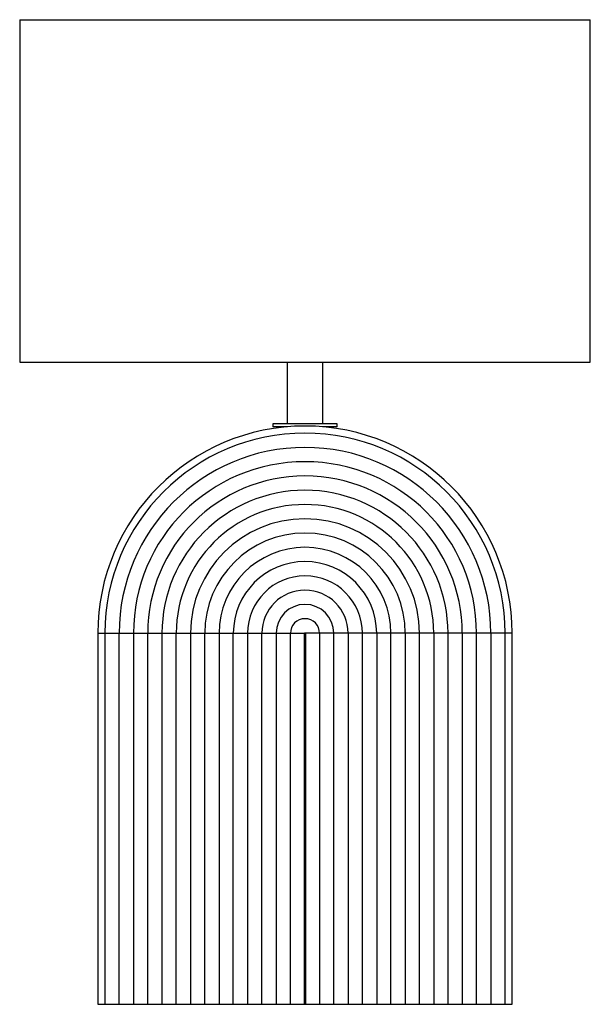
# Model space of a CAD drawing. Header units: millimetres. Extents: x -200 to 200, y 0 to 690.
import ezdxf

# ---------------------------------------------------------------- set-up
doc = ezdxf.new("R2010")
doc.units = ezdxf.units.MM

msp = doc.modelspace()

# ---------------------------------------------------------------- linework, layer by layer
at = {"color": 7, "linetype": 'Continuous', "lineweight": 25}
for p, q in [((-200, 690), (-200, 450)), ((-200, 690), (200, 690)), ((200, 450), (200, 690)), ((-200, 450), (200, 450)), ((-12.5, 450), (-12.5, 406.71)), ((12.5, 406.71), (12.5, 450)), ((-22.51, 406.71), (-22.51, 404.71)), ((22.51, 406.71), (-22.51, 406.71)), ((-12.5, 404.71), (-22.51, 404.71)), ((22.51, 404.71), (12.5, 404.71)), ((22.51, 404.71), (22.51, 406.71)), ((-145.25, 260), (-145.25, 0)), ((-145.25, 260), (-0.25, 260)), ((-140.25, 260), (-140.25, 0)), ((-130.25, 0), (-130.25, 260)), ((-120.25, 260), (-120.25, 0)), ((-110.25, 0), (-110.25, 260)), ((-100.25, 260), (-100.25, 0)), ((-90.25, 0), (-90.25, 260)), ((-80.25, 260), (-80.25, 0)), ((-70.25, 0), (-70.25, 260)), ((-60.25, 260), (-60.25, 0)), ((-50.25, 0), (-50.25, 260)), ((-40.25, 260), (-40.25, 0)), ((-30.25, 0), (-30.25, 260)), ((-20.25, 260), (-20.25, 0)), ((-10.25, 0), (-10.25, 260)), ((-0.25, 0), (-0.25, 260)), ((145.25, 260), (0.25, 260)), ((0.25, 260), (0.25, 0)), ((10.25, 260), (10.25, 0)), ((20.25, 0), (20.25, 260)), ((30.25, 260), (30.25, 0)), ((40.25, 0), (40.25, 260)), ((50.25, 260), (50.25, 0)), ((60.25, 0), (60.25, 260)), ((70.25, 260), (70.25, 0)), ((80.25, 0), (80.25, 260)), ((90.25, 260), (90.25, 0)), ((100.25, 0), (100.25, 260)), ((110.25, 260), (110.25, 0)), ((120.25, 0), (120.25, 260)), ((130.25, 260), (130.25, 0)), ((140.25, 0), (140.25, 260)), ((145.25, 0), (145.25, 260)), ((-145.25, 0), (145.25, 0))]:
    msp.add_line(p, q, dxfattribs=at)
for radius in [145.25, 140.25, 130.25, 120.25, 110.25, 100.25, 90.25, 80.25, 70.25, 60.25, 50.25, 40.25, 30.25, 20.25, 10.25, 0.25]:
    msp.add_arc((0, 260), radius, 0, 180, dxfattribs=at)

doc.saveas('drawing.dxf')
